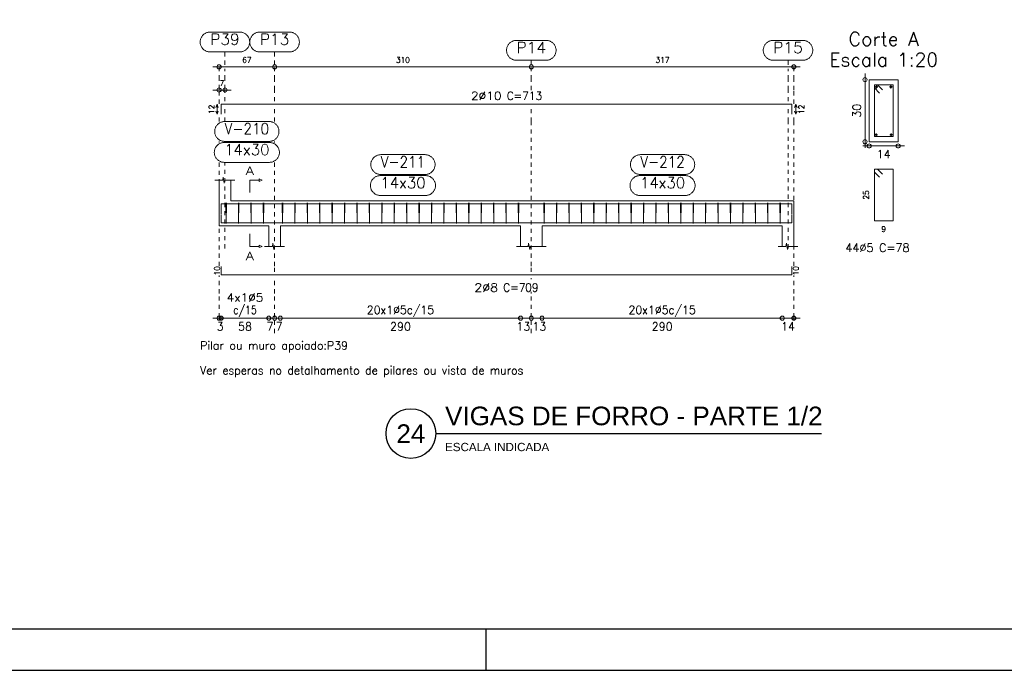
# Model space of a CAD drawing. Header units: millimetres. Extents: x -80 to 444, y 0 to 170.
# Tile 76 of 133: x 216 to 240, y 0 to 16. Entities that reach past the tile are written whole.
import ezdxf
from ezdxf.enums import TextEntityAlignment as Align

# ---------------------------------------------------------------- set-up
doc = ezdxf.new("R2010")
doc.units = ezdxf.units.MM
doc.linetypes.add('CYPE_PUNTO', pattern=[0.075, 0, -0.075])
for name, color, linetype, lineweight in [('ARM_COMPRIMENTOS', 3, 'Continuous', 0), ('ARM_DENTRO_VIGA', 4, 'Continuous', 15), ('ARM_ESTRIBOS', 3, 'Continuous', 0), ('ARM_TEXTOS', 3, 'Continuous', 0), ('COT_COTAS', 3, 'Continuous', 0), ('COT_EST', 3, 'Continuous', 0), ('COT_LIN_APOIOS', 2, 'CYPE_PUNTO', 0), ('COT_LIN_AUX_COTA', 2, 'CYPE_PUNTO', 0), ('MARCAS_PLANTA', 3, 'Continuous', 0), ('REF_ESCALA', 3, 'Continuous', 0), ('REF_NOME', 3, 'Continuous', 0), ('REF_REFERENCIA', 3, 'Continuous', 0), ('SEC_CONTORNOS', 2, 'Continuous', 9), ('SEC_DIM_VIGA', 3, 'Continuous', 0), ('TEXTO_REF_NOME', 3, 'Continuous', 0), ('TEXTO_REF_REFERENCIA', 3, 'Continuous', 0), ('TXT_COMP', 3, 'Continuous', 0), ('TXT_EST', 3, 'Continuous', 0)]:
    doc.layers.add(name, color=color, linetype=linetype, lineweight=lineweight)
doc.styles.add('CYPETXT', font='romans', dxfattribs={"height": 0.2})
doc.styles.get("Standard").update_dxf_attribs({"font": 'arial.ttf'})

msp = doc.modelspace()

# ---------------------------------------------------------------- linework, layer by layer
at = {"color": 2}
msp.add_line((225.882, 5.7212), (235.2032, 5.7212), dxfattribs=at)
at = {"color": 1}
msp.add_line((227.1, 0), (227.1, 1), dxfattribs=at)
at = {"color": 2}
msp.add_lwpolyline([(180, 59.4), (180, 0), (264.1, 0), (264.1, 59.4)], close=True, dxfattribs=at)
at = {"color": 6}
msp.add_lwpolyline([(182.5, 58.4), (182.5, 1), (263.1, 1), (263.1, 58.4)], close=True, dxfattribs=at)
at = {"color": 2}
msp.add_circle((225.282, 5.7212), 0.6, dxfattribs=at)
at = {"layer": 'ARM_COMPRIMENTOS'}
for p, q in [((220.6009, 13.6759), (220.5709, 13.6009)), ((220.6009, 13.6759), (220.6309, 13.6009)), ((220.6009, 13.4359), (220.6009, 13.6759)), ((234.5809, 13.6759), (234.5509, 13.6009)), ((234.5809, 13.6759), (234.6109, 13.6009)), ((234.5809, 13.6759), (234.5809, 13.4359)), ((220.6009, 13.4359), (220.5709, 13.5109)), ((220.6009, 13.4359), (220.6309, 13.5109)), ((234.5809, 13.4359), (234.5509, 13.5109)), ((234.5809, 13.4359), (234.6109, 13.5109))]:
    msp.add_line(p, q, dxfattribs=at)
at = {"layer": 'ARM_DENTRO_VIGA'}
for p, q in [((236.4889, 14.0959), (236.5639, 14.0959)), ((236.5264, 14.1334), (236.5264, 14.0584)), ((236.8389, 14.0959), (236.9139, 14.0959)), ((236.8764, 14.1334), (236.8764, 14.0584)), ((236.4914, 12.9409), (236.5514, 12.9409)), ((236.5214, 12.9709), (236.5214, 12.9109)), ((236.8514, 12.9409), (236.9114, 12.9409)), ((236.8814, 12.9709), (236.8814, 12.9109))]:
    msp.add_line(p, q, dxfattribs=at)
for points in [[(220.7009, 13.4359), (220.7009, 13.6759), (234.4809, 13.6759), (234.4809, 13.4359)], [(220.7009, 11.0336), (220.7009, 11.2736), (234.4809, 11.2736), (234.4809, 11.0336)], [(220.7009, 11.0116), (220.7009, 10.8116), (234.4809, 10.8116), (234.4809, 11.0116)], [(220.7009, 9.7536), (220.7009, 9.5536), (234.4809, 9.5536), (234.4809, 9.7536)]]:
    msp.add_lwpolyline(points, dxfattribs=at)
for centre, radius in [((236.5264, 14.0959), 0.025), ((236.8764, 14.0959), 0.025), ((236.5214, 12.9409), 0.02), ((236.8814, 12.9409), 0.02)]:
    msp.add_circle(centre, radius, dxfattribs=at)
at = {"layer": 'ARM_ESTRIBOS'}
for points in [[(236.6739, 14.0234), (236.5514, 14.1459), (236.4764, 14.1459), (236.4764, 12.8959), (236.9264, 12.8959), (236.9264, 14.1459), (236.4764, 14.1459), (236.4764, 14.0709), (236.5989, 13.9484)], [(236.6739, 11.9884), (236.5514, 12.1109), (236.4764, 12.1109), (236.4764, 10.8609), (236.9264, 10.8609), (236.9264, 12.1109), (236.4764, 12.1109), (236.4764, 12.0359), (236.5989, 11.9134)], [(220.8269, 11.2446), (220.8269, 11.2936), (220.8219, 10.7936), (220.8169, 11.2936), (220.8169, 11.2636), (220.8169, 11.2146)], [(221.1269, 11.2446), (221.1269, 11.2936), (221.1219, 10.7936), (221.1169, 11.2936), (221.1169, 11.2636), (221.1169, 11.2146)], [(221.4269, 11.2446), (221.4269, 11.2936), (221.4219, 10.7936), (221.4169, 11.2936), (221.4169, 11.2636), (221.4169, 11.2146)], [(221.7269, 11.2446), (221.7269, 11.2936), (221.7219, 10.7936), (221.7169, 11.2936), (221.7169, 11.2636), (221.7169, 11.2146)], [(222.1869, 11.2446), (222.1869, 11.2936), (222.1819, 10.7936), (222.1769, 11.2936), (222.1769, 11.2636), (222.1769, 11.2146)], [(222.4869, 11.2446), (222.4869, 11.2936), (222.4819, 10.7936), (222.4769, 11.2936), (222.4769, 11.2636), (222.4769, 11.2146)], [(222.7869, 11.2446), (222.7869, 11.2936), (222.7819, 10.7936), (222.7769, 11.2936), (222.7769, 11.2636), (222.7769, 11.2146)], [(223.0869, 11.2446), (223.0869, 11.2936), (223.0819, 10.7936), (223.0769, 11.2936), (223.0769, 11.2636), (223.0769, 11.2146)], [(223.3869, 11.2446), (223.3869, 11.2936), (223.3819, 10.7936), (223.3769, 11.2936), (223.3769, 11.2636), (223.3769, 11.2146)], [(223.6869, 11.2446), (223.6869, 11.2936), (223.6819, 10.7936), (223.6769, 11.2936), (223.6769, 11.2636), (223.6769, 11.2146)], [(223.9869, 11.2446), (223.9869, 11.2936), (223.9819, 10.7936), (223.9769, 11.2936), (223.9769, 11.2636), (223.9769, 11.2146)], [(224.2869, 11.2446), (224.2869, 11.2936), (224.2819, 10.7936), (224.2769, 11.2936), (224.2769, 11.2636), (224.2769, 11.2146)], [(224.5869, 11.2446), (224.5869, 11.2936), (224.5819, 10.7936), (224.5769, 11.2936), (224.5769, 11.2636), (224.5769, 11.2146)], [(224.8869, 11.2446), (224.8869, 11.2936), (224.8819, 10.7936), (224.8769, 11.2936), (224.8769, 11.2636), (224.8769, 11.2146)], [(225.1869, 11.2446), (225.1869, 11.2936), (225.1819, 10.7936), (225.1769, 11.2936), (225.1769, 11.2636), (225.1769, 11.2146)], [(225.4869, 11.2446), (225.4869, 11.2936), (225.4819, 10.7936), (225.4769, 11.2936), (225.4769, 11.2636), (225.4769, 11.2146)], [(225.7869, 11.2446), (225.7869, 11.2936), (225.7819, 10.7936), (225.7769, 11.2936), (225.7769, 11.2636), (225.7769, 11.2146)], [(226.0869, 11.2446), (226.0869, 11.2936), (226.0819, 10.7936), (226.0769, 11.2936), (226.0769, 11.2636), (226.0769, 11.2146)], [(226.3869, 11.2446), (226.3869, 11.2936), (226.3819, 10.7936), (226.3769, 11.2936), (226.3769, 11.2636), (226.3769, 11.2146)], [(226.6869, 11.2446), (226.6869, 11.2936), (226.6819, 10.7936), (226.6769, 11.2936), (226.6769, 11.2636), (226.6769, 11.2146)], [(226.9869, 11.2446), (226.9869, 11.2936), (226.9819, 10.7936), (226.9769, 11.2936), (226.9769, 11.2636), (226.9769, 11.2146)], [(227.2869, 11.2446), (227.2869, 11.2936), (227.2819, 10.7936), (227.2769, 11.2936), (227.2769, 11.2636), (227.2769, 11.2146)], [(227.5869, 11.2446), (227.5869, 11.2936), (227.5819, 10.7936), (227.5769, 11.2936), (227.5769, 11.2636), (227.5769, 11.2146)], [(227.8869, 11.2446), (227.8869, 11.2936), (227.8819, 10.7936), (227.8769, 11.2936), (227.8769, 11.2636), (227.8769, 11.2146)], [(228.5069, 11.2446), (228.5069, 11.2936), (228.5019, 10.7936), (228.4969, 11.2936), (228.4969, 11.2636), (228.4969, 11.2146)], [(228.8069, 11.2446), (228.8069, 11.2936), (228.8019, 10.7936), (228.7969, 11.2936), (228.7969, 11.2636), (228.7969, 11.2146)], [(229.1069, 11.2446), (229.1069, 11.2936), (229.1019, 10.7936), (229.0969, 11.2936), (229.0969, 11.2636), (229.0969, 11.2146)], [(229.4069, 11.2446), (229.4069, 11.2936), (229.4019, 10.7936), (229.3969, 11.2936), (229.3969, 11.2636), (229.3969, 11.2146)], [(229.7069, 11.2446), (229.7069, 11.2936), (229.7019, 10.7936), (229.6969, 11.2936), (229.6969, 11.2636), (229.6969, 11.2146)], [(230.0069, 11.2446), (230.0069, 11.2936), (230.0019, 10.7936), (229.9969, 11.2936), (229.9969, 11.2636), (229.9969, 11.2146)], [(230.3069, 11.2446), (230.3069, 11.2936), (230.3019, 10.7936), (230.2969, 11.2936), (230.2969, 11.2636), (230.2969, 11.2146)], [(230.6069, 11.2446), (230.6069, 11.2936), (230.6019, 10.7936), (230.5969, 11.2936), (230.5969, 11.2636), (230.5969, 11.2146)], [(230.9069, 11.2446), (230.9069, 11.2936), (230.9019, 10.7936), (230.8969, 11.2936), (230.8969, 11.2636), (230.8969, 11.2146)], [(231.2069, 11.2446), (231.2069, 11.2936), (231.2019, 10.7936), (231.1969, 11.2936), (231.1969, 11.2636), (231.1969, 11.2146)], [(231.5069, 11.2446), (231.5069, 11.2936), (231.5019, 10.7936), (231.4969, 11.2936), (231.4969, 11.2636), (231.4969, 11.2146)], [(231.8069, 11.2446), (231.8069, 11.2936), (231.8019, 10.7936), (231.7969, 11.2936), (231.7969, 11.2636), (231.7969, 11.2146)], [(232.1069, 11.2446), (232.1069, 11.2936), (232.1019, 10.7936), (232.0969, 11.2936), (232.0969, 11.2636), (232.0969, 11.2146)], [(232.4069, 11.2446), (232.4069, 11.2936), (232.4019, 10.7936), (232.3969, 11.2936), (232.3969, 11.2636), (232.3969, 11.2146)], [(232.7069, 11.2446), (232.7069, 11.2936), (232.7019, 10.7936), (232.6969, 11.2936), (232.6969, 11.2636), (232.6969, 11.2146)], [(233.0069, 11.2446), (233.0069, 11.2936), (233.0019, 10.7936), (232.9969, 11.2936), (232.9969, 11.2636), (232.9969, 11.2146)], [(233.3069, 11.2446), (233.3069, 11.2936), (233.3019, 10.7936), (233.2969, 11.2936), (233.2969, 11.2636), (233.2969, 11.2146)], [(233.6069, 11.2446), (233.6069, 11.2936), (233.6019, 10.7936), (233.5969, 11.2936), (233.5969, 11.2636), (233.5969, 11.2146)], [(233.9069, 11.2446), (233.9069, 11.2936), (233.9019, 10.7936), (233.8969, 11.2936), (233.8969, 11.2636), (233.8969, 11.2146)], [(234.2069, 11.2446), (234.2069, 11.2936), (234.2019, 10.7936), (234.1969, 11.2936), (234.1969, 11.2636), (234.1969, 11.2146)]]:
    msp.add_lwpolyline(points, dxfattribs=at)
at = {"layer": 'COT_COTAS'}
msp.add_line((220.5009, 14.0209), (220.9409, 14.0209), dxfattribs=at)
msp.add_lwpolyline([(220.5009, 14.5809), (221.9909, 14.5809), (228.1909, 14.5809), (234.6809, 14.5809)], dxfattribs=at)
for centre in [(220.6509, 14.5809), (221.9909, 14.5809), (228.1909, 14.5809), (234.5309, 14.5809), (220.6509, 14.0209), (220.7909, 14.0209)]:
    msp.add_circle(centre, 0.05, dxfattribs=at)
at = {"layer": 'COT_EST'}
msp.add_lwpolyline([(220.5009, 8.5086), (220.7009, 8.5086), (221.8509, 8.5086), (221.9909, 8.5086), (222.1309, 8.5086), (227.9309, 8.5086), (228.1909, 8.5086), (228.4509, 8.5086), (234.2509, 8.5086), (234.6809, 8.5086)], dxfattribs=at)
for centre in [(220.6509, 8.5086), (220.7009, 8.5086), (221.8509, 8.5086), (221.9909, 8.5086), (222.1309, 8.5086), (227.9309, 8.5086), (228.1909, 8.5086), (228.4509, 8.5086), (234.2509, 8.5086), (234.5309, 8.5086)]:
    msp.add_circle(centre, 0.05, dxfattribs=at)
at = {"layer": 'COT_LIN_APOIOS'}
for p, q in [((221.9909, 13.2596), (221.9909, 13.6009)), ((220.6509, 13.2596), (220.6509, 13.4209)), ((220.6509, 12.7536), (220.6509, 12.7796)), ((221.9909, 12.7536), (221.9909, 12.7796)), ((220.6509, 9.7686), (220.6509, 12.2736)), ((228.1909, 9.4486), (228.1909, 9.4786)), ((221.9909, 8.1486), (221.9909, 8.4836)), ((228.1909, 8.1486), (228.1909, 8.4836))]:
    msp.add_line(p, q, dxfattribs=at)
for points in [[(220.6509, 13.6909), (220.6509, 14.0209), (220.6509, 14.0459), (220.6509, 14.2809), (220.6509, 14.5559), (220.6509, 14.5809)], [(221.9909, 13.7509), (221.9909, 14.0209), (221.9909, 14.2809), (221.9909, 14.5559)], [(228.1909, 14.0209), (228.1909, 14.2809), (228.1909, 14.5559)], [(234.5309, 13.6909), (234.5309, 14.0209), (234.5309, 14.2809), (234.5309, 14.5559), (234.5309, 14.5809)], [(228.1909, 9.6286), (228.1909, 9.7686), (228.1909, 13.2596), (228.1909, 13.6009)], [(234.5309, 9.7686), (234.5309, 13.2596), (234.5309, 13.4209)], [(221.9909, 9.6286), (221.9909, 9.7686), (221.9909, 12.2736)], [(220.6509, 8.4486), (220.6509, 8.4836), (220.6509, 8.5336), (220.6509, 9.1086), (220.6509, 9.5386)], [(234.5309, 8.4486), (234.5309, 8.4836), (234.5309, 8.5336), (234.5309, 9.1086), (234.5309, 9.5386)], [(221.9909, 8.5336), (221.9909, 9.1086), (221.9909, 9.4786)], [(228.1909, 8.5336), (228.1909, 9.1086), (228.1909, 9.1486)]]:
    msp.add_lwpolyline(points, dxfattribs=at)
at = {"layer": 'COT_LIN_AUX_COTA'}
for p, q in [((228.1909, 14.6309), (228.1909, 14.7409)), ((234.3909, 14.6309), (234.3909, 14.7409)), ((220.7909, 13.2596), (220.7909, 13.6009)), ((220.7909, 12.7536), (220.7909, 12.7796)), ((220.7909, 10.1936), (220.7909, 12.2736))]:
    msp.add_line(p, q, dxfattribs=at)
for points in [[(220.7909, 14.6309), (220.7909, 14.8409), (220.7909, 14.9409)], [(221.9909, 14.6309), (221.9909, 14.8409), (221.9909, 14.9409)], [(220.7909, 13.7509), (220.7909, 14.0209), (220.7909, 14.0459), (220.7909, 14.2809), (220.7909, 14.5309)], [(234.3909, 13.7509), (234.3909, 14.0209), (234.3909, 14.2809), (234.3909, 14.5309)], [(234.3909, 10.1936), (234.3909, 13.2596), (234.3909, 13.6009)]]:
    msp.add_lwpolyline(points, dxfattribs=at)
at = {"layer": 'MARCAS_PLANTA'}
for points in [[(221.3909, 11.5436), (221.3909, 11.8436), (221.6159, 11.8436), (221.6159, 11.8736), (221.6909, 11.8436), (221.6159, 11.8136), (221.6159, 11.8436)], [(221.3909, 10.5436), (221.3909, 10.2436), (221.6159, 10.2436), (221.6159, 10.2736), (221.6909, 10.2436), (221.6159, 10.2136), (221.6159, 10.2436)]]:
    msp.add_lwpolyline(points, dxfattribs=at)
at = {"layer": 'REF_NOME'}
for points in [[(221.8569, 13.2596), (221.873, 13.2591), (221.8889, 13.2575), (221.9047, 13.2548), (221.9203, 13.2511), (221.9356, 13.2463), (221.9506, 13.2406), (221.9652, 13.2338), (221.9792, 13.2261), (221.9927, 13.2175), (222.0057, 13.208), (222.0179, 13.1976), (222.0294, 13.1865), (222.0402, 13.1746), (222.0501, 13.162), (222.0592, 13.1487), (222.0674, 13.1349), (222.0746, 13.1206), (222.0809, 13.1059), (222.0861, 13.0907), (222.0904, 13.0752), (222.0936, 13.0595), (222.0957, 13.0436), (222.0968, 13.0276), (222.0968, 13.0116), (222.0957, 12.9956), (222.0936, 12.9797), (222.0904, 12.964), (222.0861, 12.9485), (222.0809, 12.9333), (222.0746, 12.9186), (222.0674, 12.9043), (222.0592, 12.8905), (222.0501, 12.8772), (222.0402, 12.8647), (222.0294, 12.8528), (222.0179, 12.8416), (222.0057, 12.8313), (221.9927, 12.8217), (221.9792, 12.8131), (221.9652, 12.8054), (221.9506, 12.7987), (221.9356, 12.7929), (221.9203, 12.7881), (221.9047, 12.7844), (221.8889, 12.7817), (221.873, 12.7801), (221.8569, 12.7796), (220.7849, 12.7796), (220.7689, 12.7801), (220.7529, 12.7817), (220.7371, 12.7844), (220.7215, 12.7881), (220.7062, 12.7929), (220.6912, 12.7987), (220.6767, 12.8054), (220.6626, 12.8131), (220.6491, 12.8217), (220.6362, 12.8313), (220.6239, 12.8416), (220.6124, 12.8528), (220.6016, 12.8647), (220.5917, 12.8772), (220.5826, 12.8905), (220.5745, 12.9043), (220.5672, 12.9186), (220.561, 12.9333), (220.5557, 12.9485), (220.5515, 12.964), (220.5483, 12.9797), (220.5461, 12.9956), (220.5451, 13.0116), (220.5451, 13.0276), (220.5461, 13.0436), (220.5483, 13.0595), (220.5515, 13.0752), (220.5557, 13.0907), (220.561, 13.1059), (220.5672, 13.1206), (220.5745, 13.1349), (220.5826, 13.1487), (220.5917, 13.162), (220.6016, 13.1746), (220.6124, 13.1865), (220.6239, 13.1976), (220.6362, 13.208), (220.6491, 13.2175), (220.6626, 13.2261), (220.6767, 13.2338), (220.6912, 13.2406), (220.7062, 13.2463), (220.7215, 13.2511), (220.7371, 13.2548), (220.7529, 13.2575), (220.7689, 13.2591), (220.7849, 13.2596), (221.8569, 13.2596)], [(221.8669, 12.7536), (221.883, 12.7531), (221.8989, 12.7515), (221.9147, 12.7488), (221.9303, 12.7451), (221.9456, 12.7403), (221.9606, 12.7346), (221.9752, 12.7278), (221.9892, 12.7201), (222.0027, 12.7115), (222.0157, 12.702), (222.0279, 12.6916), (222.0394, 12.6805), (222.0502, 12.6686), (222.0601, 12.656), (222.0692, 12.6427), (222.0774, 12.6289), (222.0846, 12.6146), (222.0909, 12.5999), (222.0961, 12.5847), (222.1004, 12.5692), (222.1036, 12.5535), (222.1057, 12.5376), (222.1068, 12.5216), (222.1068, 12.5056), (222.1057, 12.4896), (222.1036, 12.4737), (222.1004, 12.458), (222.0961, 12.4425), (222.0909, 12.4273), (222.0846, 12.4126), (222.0774, 12.3983), (222.0692, 12.3845), (222.0601, 12.3712), (222.0502, 12.3587), (222.0394, 12.3468), (222.0279, 12.3356), (222.0157, 12.3253), (222.0027, 12.3157), (221.9892, 12.3071), (221.9752, 12.2994), (221.9606, 12.2927), (221.9456, 12.2869), (221.9303, 12.2821), (221.9147, 12.2784), (221.8989, 12.2757), (221.883, 12.2741), (221.8669, 12.2736), (220.7749, 12.2736), (220.7589, 12.2741), (220.7429, 12.2757), (220.7271, 12.2784), (220.7115, 12.2821), (220.6962, 12.2869), (220.6812, 12.2927), (220.6667, 12.2994), (220.6526, 12.3071), (220.6391, 12.3157), (220.6262, 12.3253), (220.6139, 12.3356), (220.6024, 12.3468), (220.5916, 12.3587), (220.5817, 12.3712), (220.5726, 12.3845), (220.5645, 12.3983), (220.5572, 12.4126), (220.551, 12.4273), (220.5457, 12.4425), (220.5415, 12.458), (220.5383, 12.4737), (220.5361, 12.4896), (220.5351, 12.5056), (220.5351, 12.5216), (220.5361, 12.5376), (220.5383, 12.5535), (220.5415, 12.5692), (220.5457, 12.5847), (220.551, 12.5999), (220.5572, 12.6146), (220.5645, 12.6289), (220.5726, 12.6427), (220.5817, 12.656), (220.5916, 12.6686), (220.6024, 12.6805), (220.6139, 12.6916), (220.6262, 12.702), (220.6391, 12.7115), (220.6526, 12.7201), (220.6667, 12.7278), (220.6812, 12.7346), (220.6962, 12.7403), (220.7115, 12.7451), (220.7271, 12.7488), (220.7429, 12.7515), (220.7589, 12.7531), (220.7749, 12.7536), (221.8669, 12.7536)], [(225.6269, 12.4596), (225.643, 12.4591), (225.6589, 12.4575), (225.6747, 12.4548), (225.6903, 12.4511), (225.7056, 12.4463), (225.7206, 12.4406), (225.7352, 12.4338), (225.7492, 12.4261), (225.7627, 12.4175), (225.7757, 12.408), (225.7879, 12.3976), (225.7994, 12.3865), (225.8102, 12.3746), (225.8201, 12.362), (225.8292, 12.3487), (225.8374, 12.3349), (225.8446, 12.3206), (225.8509, 12.3059), (225.8561, 12.2907), (225.8604, 12.2752), (225.8636, 12.2595), (225.8657, 12.2436), (225.8668, 12.2276), (225.8668, 12.2116), (225.8657, 12.1956), (225.8636, 12.1797), (225.8604, 12.164), (225.8561, 12.1485), (225.8509, 12.1333), (225.8446, 12.1186), (225.8374, 12.1043), (225.8292, 12.0905), (225.8201, 12.0772), (225.8102, 12.0647), (225.7994, 12.0528), (225.7879, 12.0416), (225.7757, 12.0313), (225.7627, 12.0217), (225.7492, 12.0131), (225.7352, 12.0054), (225.7206, 11.9987), (225.7056, 11.9929), (225.6903, 11.9881), (225.6747, 11.9844), (225.6589, 11.9817), (225.643, 11.9801), (225.6269, 11.9796), (224.5549, 11.9796), (224.5389, 11.9801), (224.5229, 11.9817), (224.5071, 11.9844), (224.4915, 11.9881), (224.4762, 11.9929), (224.4612, 11.9987), (224.4467, 12.0054), (224.4326, 12.0131), (224.4191, 12.0217), (224.4062, 12.0313), (224.3939, 12.0416), (224.3824, 12.0528), (224.3716, 12.0647), (224.3617, 12.0772), (224.3526, 12.0905), (224.3445, 12.1043), (224.3372, 12.1186), (224.331, 12.1333), (224.3257, 12.1485), (224.3215, 12.164), (224.3183, 12.1797), (224.3161, 12.1956), (224.3151, 12.2116), (224.3151, 12.2276), (224.3161, 12.2436), (224.3183, 12.2595), (224.3215, 12.2752), (224.3257, 12.2907), (224.331, 12.3059), (224.3372, 12.3206), (224.3445, 12.3349), (224.3526, 12.3487), (224.3617, 12.362), (224.3716, 12.3746), (224.3824, 12.3865), (224.3939, 12.3976), (224.4062, 12.408), (224.4191, 12.4175), (224.4326, 12.4261), (224.4467, 12.4338), (224.4612, 12.4406), (224.4762, 12.4463), (224.4915, 12.4511), (224.5071, 12.4548), (224.5229, 12.4575), (224.5389, 12.4591), (224.5549, 12.4596), (225.6269, 12.4596)], [(231.8969, 12.4596), (231.913, 12.4591), (231.9289, 12.4575), (231.9447, 12.4548), (231.9603, 12.4511), (231.9756, 12.4463), (231.9906, 12.4406), (232.0052, 12.4338), (232.0192, 12.4261), (232.0327, 12.4175), (232.0457, 12.408), (232.0579, 12.3976), (232.0694, 12.3865), (232.0802, 12.3746), (232.0901, 12.362), (232.0992, 12.3487), (232.1074, 12.3349), (232.1146, 12.3206), (232.1209, 12.3059), (232.1261, 12.2907), (232.1304, 12.2752), (232.1336, 12.2595), (232.1357, 12.2436), (232.1368, 12.2276), (232.1368, 12.2116), (232.1357, 12.1956), (232.1336, 12.1797), (232.1304, 12.164), (232.1261, 12.1485), (232.1209, 12.1333), (232.1146, 12.1186), (232.1074, 12.1043), (232.0992, 12.0905), (232.0901, 12.0772), (232.0802, 12.0647), (232.0694, 12.0528), (232.0579, 12.0416), (232.0457, 12.0313), (232.0327, 12.0217), (232.0192, 12.0131), (232.0052, 12.0054), (231.9906, 11.9987), (231.9756, 11.9929), (231.9603, 11.9881), (231.9447, 11.9844), (231.9289, 11.9817), (231.913, 11.9801), (231.8969, 11.9796), (230.8249, 11.9796), (230.8089, 11.9801), (230.7929, 11.9817), (230.7771, 11.9844), (230.7615, 11.9881), (230.7462, 11.9929), (230.7312, 11.9987), (230.7167, 12.0054), (230.7026, 12.0131), (230.6891, 12.0217), (230.6762, 12.0313), (230.6639, 12.0416), (230.6524, 12.0528), (230.6416, 12.0647), (230.6317, 12.0772), (230.6226, 12.0905), (230.6145, 12.1043), (230.6072, 12.1186), (230.601, 12.1333), (230.5957, 12.1485), (230.5915, 12.164), (230.5883, 12.1797), (230.5861, 12.1956), (230.5851, 12.2116), (230.5851, 12.2276), (230.5861, 12.2436), (230.5883, 12.2595), (230.5915, 12.2752), (230.5957, 12.2907), (230.601, 12.3059), (230.6072, 12.3206), (230.6145, 12.3349), (230.6226, 12.3487), (230.6317, 12.362), (230.6416, 12.3746), (230.6524, 12.3865), (230.6639, 12.3976), (230.6762, 12.408), (230.6891, 12.4175), (230.7026, 12.4261), (230.7167, 12.4338), (230.7312, 12.4406), (230.7462, 12.4463), (230.7615, 12.4511), (230.7771, 12.4548), (230.7929, 12.4575), (230.8089, 12.4591), (230.8249, 12.4596), (231.8969, 12.4596)], [(225.6369, 11.9536), (225.653, 11.9531), (225.6689, 11.9515), (225.6847, 11.9488), (225.7003, 11.9451), (225.7156, 11.9403), (225.7306, 11.9346), (225.7452, 11.9278), (225.7592, 11.9201), (225.7727, 11.9115), (225.7857, 11.902), (225.7979, 11.8916), (225.8094, 11.8805), (225.8202, 11.8686), (225.8301, 11.856), (225.8392, 11.8427), (225.8474, 11.8289), (225.8546, 11.8146), (225.8609, 11.7999), (225.8661, 11.7847), (225.8704, 11.7692), (225.8736, 11.7535), (225.8757, 11.7376), (225.8768, 11.7216), (225.8768, 11.7056), (225.8757, 11.6896), (225.8736, 11.6737), (225.8704, 11.658), (225.8661, 11.6425), (225.8609, 11.6273), (225.8546, 11.6126), (225.8474, 11.5983), (225.8392, 11.5845), (225.8301, 11.5712), (225.8202, 11.5587), (225.8094, 11.5468), (225.7979, 11.5356), (225.7857, 11.5253), (225.7727, 11.5157), (225.7592, 11.5071), (225.7452, 11.4994), (225.7306, 11.4927), (225.7156, 11.4869), (225.7003, 11.4821), (225.6847, 11.4784), (225.6689, 11.4757), (225.653, 11.4741), (225.6369, 11.4736), (224.5449, 11.4736), (224.5289, 11.4741), (224.5129, 11.4757), (224.4971, 11.4784), (224.4815, 11.4821), (224.4662, 11.4869), (224.4512, 11.4927), (224.4367, 11.4994), (224.4226, 11.5071), (224.4091, 11.5157), (224.3962, 11.5253), (224.3839, 11.5356), (224.3724, 11.5468), (224.3616, 11.5587), (224.3517, 11.5712), (224.3426, 11.5845), (224.3345, 11.5983), (224.3272, 11.6126), (224.321, 11.6273), (224.3157, 11.6425), (224.3115, 11.658), (224.3083, 11.6737), (224.3061, 11.6896), (224.3051, 11.7056), (224.3051, 11.7216), (224.3061, 11.7376), (224.3083, 11.7535), (224.3115, 11.7692), (224.3157, 11.7847), (224.321, 11.7999), (224.3272, 11.8146), (224.3345, 11.8289), (224.3426, 11.8427), (224.3517, 11.856), (224.3616, 11.8686), (224.3724, 11.8805), (224.3839, 11.8916), (224.3962, 11.902), (224.4091, 11.9115), (224.4226, 11.9201), (224.4367, 11.9278), (224.4512, 11.9346), (224.4662, 11.9403), (224.4815, 11.9451), (224.4971, 11.9488), (224.5129, 11.9515), (224.5289, 11.9531), (224.5449, 11.9536), (225.6369, 11.9536)], [(231.9069, 11.9536), (231.923, 11.9531), (231.9389, 11.9515), (231.9547, 11.9488), (231.9703, 11.9451), (231.9856, 11.9403), (232.0006, 11.9346), (232.0152, 11.9278), (232.0292, 11.9201), (232.0427, 11.9115), (232.0557, 11.902), (232.0679, 11.8916), (232.0794, 11.8805), (232.0902, 11.8686), (232.1001, 11.856), (232.1092, 11.8427), (232.1174, 11.8289), (232.1246, 11.8146), (232.1309, 11.7999), (232.1361, 11.7847), (232.1404, 11.7692), (232.1436, 11.7535), (232.1457, 11.7376), (232.1468, 11.7216), (232.1468, 11.7056), (232.1457, 11.6896), (232.1436, 11.6737), (232.1404, 11.658), (232.1361, 11.6425), (232.1309, 11.6273), (232.1246, 11.6126), (232.1174, 11.5983), (232.1092, 11.5845), (232.1001, 11.5712), (232.0902, 11.5587), (232.0794, 11.5468), (232.0679, 11.5356), (232.0557, 11.5253), (232.0427, 11.5157), (232.0292, 11.5071), (232.0152, 11.4994), (232.0006, 11.4927), (231.9856, 11.4869), (231.9703, 11.4821), (231.9547, 11.4784), (231.9389, 11.4757), (231.923, 11.4741), (231.9069, 11.4736), (230.8149, 11.4736), (230.7989, 11.4741), (230.7829, 11.4757), (230.7671, 11.4784), (230.7515, 11.4821), (230.7362, 11.4869), (230.7212, 11.4927), (230.7067, 11.4994), (230.6926, 11.5071), (230.6791, 11.5157), (230.6662, 11.5253), (230.6539, 11.5356), (230.6424, 11.5468), (230.6316, 11.5587), (230.6217, 11.5712), (230.6126, 11.5845), (230.6045, 11.5983), (230.5972, 11.6126), (230.591, 11.6273), (230.5857, 11.6425), (230.5815, 11.658), (230.5783, 11.6737), (230.5761, 11.6896), (230.5751, 11.7056), (230.5751, 11.7216), (230.5761, 11.7376), (230.5783, 11.7535), (230.5815, 11.7692), (230.5857, 11.7847), (230.591, 11.7999), (230.5972, 11.8146), (230.6045, 11.8289), (230.6126, 11.8427), (230.6217, 11.856), (230.6316, 11.8686), (230.6424, 11.8805), (230.6539, 11.8916), (230.6662, 11.902), (230.6791, 11.9115), (230.6926, 11.9201), (230.7067, 11.9278), (230.7212, 11.9346), (230.7362, 11.9403), (230.7515, 11.9451), (230.7671, 11.9488), (230.7829, 11.9515), (230.7989, 11.9531), (230.8149, 11.9536), (231.9069, 11.9536)]]:
    msp.add_lwpolyline(points, close=True, dxfattribs=at)
at = {"layer": 'REF_REFERENCIA'}
for points in [[(221.1489, 15.4209), (221.165, 15.4203), (221.1809, 15.4187), (221.1967, 15.416), (221.2123, 15.4123), (221.2276, 15.4076), (221.2426, 15.4018), (221.2572, 15.3951), (221.2712, 15.3874), (221.2847, 15.3787), (221.2977, 15.3692), (221.3099, 15.3589), (221.3214, 15.3477), (221.3322, 15.3358), (221.3421, 15.3232), (221.3512, 15.31), (221.3594, 15.2962), (221.3666, 15.2819), (221.3729, 15.2671), (221.3781, 15.252), (221.3824, 15.2365), (221.3856, 15.2208), (221.3877, 15.2049), (221.3888, 15.1889), (221.3888, 15.1728), (221.3877, 15.1568), (221.3856, 15.1409), (221.3824, 15.1252), (221.3781, 15.1098), (221.3729, 15.0946), (221.3666, 15.0798), (221.3594, 15.0655), (221.3512, 15.0517), (221.3421, 15.0385), (221.3322, 15.0259), (221.3214, 15.014), (221.3099, 15.0029), (221.2977, 14.9925), (221.2847, 14.983), (221.2712, 14.9744), (221.2572, 14.9667), (221.2426, 14.9599), (221.2276, 14.9541), (221.2123, 14.9494), (221.1967, 14.9457), (221.1809, 14.943), (221.165, 14.9414), (221.1489, 14.9409), (220.4329, 14.9409), (220.4169, 14.9414), (220.4009, 14.943), (220.3851, 14.9457), (220.3695, 14.9494), (220.3542, 14.9541), (220.3392, 14.9599), (220.3247, 14.9667), (220.3106, 14.9744), (220.2971, 14.983), (220.2842, 14.9925), (220.2719, 15.0029), (220.2604, 15.014), (220.2496, 15.0259), (220.2397, 15.0385), (220.2306, 15.0517), (220.2225, 15.0655), (220.2152, 15.0798), (220.209, 15.0946), (220.2037, 15.1098), (220.1995, 15.1252), (220.1963, 15.1409), (220.1941, 15.1568), (220.1931, 15.1728), (220.1931, 15.1889), (220.1941, 15.2049), (220.1963, 15.2208), (220.1995, 15.2365), (220.2037, 15.252), (220.209, 15.2671), (220.2152, 15.2819), (220.2225, 15.2962), (220.2306, 15.31), (220.2397, 15.3232), (220.2496, 15.3358), (220.2604, 15.3477), (220.2719, 15.3589), (220.2842, 15.3692), (220.2971, 15.3787), (220.3106, 15.3874), (220.3247, 15.3951), (220.3392, 15.4018), (220.3542, 15.4076), (220.3695, 15.4123), (220.3851, 15.416), (220.4009, 15.4187), (220.4169, 15.4203), (220.4329, 15.4209), (221.1489, 15.4209)], [(222.3489, 15.4209), (222.365, 15.4203), (222.3809, 15.4187), (222.3967, 15.416), (222.4123, 15.4123), (222.4276, 15.4076), (222.4426, 15.4018), (222.4572, 15.3951), (222.4712, 15.3874), (222.4847, 15.3787), (222.4977, 15.3692), (222.5099, 15.3589), (222.5214, 15.3477), (222.5322, 15.3358), (222.5421, 15.3232), (222.5512, 15.31), (222.5594, 15.2962), (222.5666, 15.2819), (222.5729, 15.2671), (222.5781, 15.252), (222.5824, 15.2365), (222.5856, 15.2208), (222.5877, 15.2049), (222.5888, 15.1889), (222.5888, 15.1728), (222.5877, 15.1568), (222.5856, 15.1409), (222.5824, 15.1252), (222.5781, 15.1098), (222.5729, 15.0946), (222.5666, 15.0798), (222.5594, 15.0655), (222.5512, 15.0517), (222.5421, 15.0385), (222.5322, 15.0259), (222.5214, 15.014), (222.5099, 15.0029), (222.4977, 14.9925), (222.4847, 14.983), (222.4712, 14.9744), (222.4572, 14.9667), (222.4426, 14.9599), (222.4276, 14.9541), (222.4123, 14.9494), (222.3967, 14.9457), (222.3809, 14.943), (222.365, 14.9414), (222.3489, 14.9409), (221.6329, 14.9409), (221.6169, 14.9414), (221.6009, 14.943), (221.5851, 14.9457), (221.5695, 14.9494), (221.5542, 14.9541), (221.5392, 14.9599), (221.5247, 14.9667), (221.5106, 14.9744), (221.4971, 14.983), (221.4842, 14.9925), (221.4719, 15.0029), (221.4604, 15.014), (221.4496, 15.0259), (221.4397, 15.0385), (221.4306, 15.0517), (221.4225, 15.0655), (221.4152, 15.0798), (221.409, 15.0946), (221.4037, 15.1098), (221.3995, 15.1252), (221.3963, 15.1409), (221.3941, 15.1568), (221.3931, 15.1728), (221.3931, 15.1889), (221.3941, 15.2049), (221.3963, 15.2208), (221.3995, 15.2365), (221.4037, 15.252), (221.409, 15.2671), (221.4152, 15.2819), (221.4225, 15.2962), (221.4306, 15.31), (221.4397, 15.3232), (221.4496, 15.3358), (221.4604, 15.3477), (221.4719, 15.3589), (221.4842, 15.3692), (221.4971, 15.3787), (221.5106, 15.3874), (221.5247, 15.3951), (221.5392, 15.4018), (221.5542, 15.4076), (221.5695, 15.4123), (221.5851, 15.416), (221.6009, 15.4187), (221.6169, 15.4203), (221.6329, 15.4209), (222.3489, 15.4209)], [(228.5489, 15.2209), (228.565, 15.2203), (228.5809, 15.2187), (228.5967, 15.216), (228.6123, 15.2123), (228.6276, 15.2076), (228.6426, 15.2018), (228.6572, 15.1951), (228.6712, 15.1874), (228.6847, 15.1787), (228.6977, 15.1692), (228.7099, 15.1589), (228.7214, 15.1477), (228.7322, 15.1358), (228.7421, 15.1232), (228.7512, 15.11), (228.7594, 15.0962), (228.7666, 15.0819), (228.7729, 15.0671), (228.7781, 15.052), (228.7824, 15.0365), (228.7856, 15.0208), (228.7877, 15.0049), (228.7888, 14.9889), (228.7888, 14.9728), (228.7877, 14.9568), (228.7856, 14.9409), (228.7824, 14.9252), (228.7781, 14.9098), (228.7729, 14.8946), (228.7666, 14.8798), (228.7594, 14.8655), (228.7512, 14.8517), (228.7421, 14.8385), (228.7322, 14.8259), (228.7214, 14.814), (228.7099, 14.8029), (228.6977, 14.7925), (228.6847, 14.783), (228.6712, 14.7744), (228.6572, 14.7667), (228.6426, 14.7599), (228.6276, 14.7541), (228.6123, 14.7494), (228.5967, 14.7457), (228.5809, 14.743), (228.565, 14.7414), (228.5489, 14.7409), (227.8329, 14.7409), (227.8169, 14.7414), (227.8009, 14.743), (227.7851, 14.7457), (227.7695, 14.7494), (227.7542, 14.7541), (227.7392, 14.7599), (227.7247, 14.7667), (227.7106, 14.7744), (227.6971, 14.783), (227.6842, 14.7925), (227.6719, 14.8029), (227.6604, 14.814), (227.6496, 14.8259), (227.6397, 14.8385), (227.6306, 14.8517), (227.6225, 14.8655), (227.6152, 14.8798), (227.609, 14.8946), (227.6037, 14.9098), (227.5995, 14.9252), (227.5963, 14.9409), (227.5941, 14.9568), (227.5931, 14.9728), (227.5931, 14.9889), (227.5941, 15.0049), (227.5963, 15.0208), (227.5995, 15.0365), (227.6037, 15.052), (227.609, 15.0671), (227.6152, 15.0819), (227.6225, 15.0962), (227.6306, 15.11), (227.6397, 15.1232), (227.6496, 15.1358), (227.6604, 15.1477), (227.6719, 15.1589), (227.6842, 15.1692), (227.6971, 15.1787), (227.7106, 15.1874), (227.7247, 15.1951), (227.7392, 15.2018), (227.7542, 15.2076), (227.7695, 15.2123), (227.7851, 15.216), (227.8009, 15.2187), (227.8169, 15.2203), (227.8329, 15.2209), (228.5489, 15.2209)], [(234.7489, 15.2209), (234.765, 15.2203), (234.7809, 15.2187), (234.7967, 15.216), (234.8123, 15.2123), (234.8276, 15.2076), (234.8426, 15.2018), (234.8572, 15.1951), (234.8712, 15.1874), (234.8847, 15.1787), (234.8977, 15.1692), (234.9099, 15.1589), (234.9214, 15.1477), (234.9322, 15.1358), (234.9421, 15.1232), (234.9512, 15.11), (234.9594, 15.0962), (234.9666, 15.0819), (234.9729, 15.0671), (234.9781, 15.052), (234.9824, 15.0365), (234.9856, 15.0208), (234.9877, 15.0049), (234.9888, 14.9889), (234.9888, 14.9728), (234.9877, 14.9568), (234.9856, 14.9409), (234.9824, 14.9252), (234.9781, 14.9098), (234.9729, 14.8946), (234.9666, 14.8798), (234.9594, 14.8655), (234.9512, 14.8517), (234.9421, 14.8385), (234.9322, 14.8259), (234.9214, 14.814), (234.9099, 14.8029), (234.8977, 14.7925), (234.8847, 14.783), (234.8712, 14.7744), (234.8572, 14.7667), (234.8426, 14.7599), (234.8276, 14.7541), (234.8123, 14.7494), (234.7967, 14.7457), (234.7809, 14.743), (234.765, 14.7414), (234.7489, 14.7409), (234.0329, 14.7409), (234.0169, 14.7414), (234.0009, 14.743), (233.9851, 14.7457), (233.9695, 14.7494), (233.9542, 14.7541), (233.9392, 14.7599), (233.9247, 14.7667), (233.9106, 14.7744), (233.8971, 14.783), (233.8842, 14.7925), (233.8719, 14.8029), (233.8604, 14.814), (233.8496, 14.8259), (233.8397, 14.8385), (233.8306, 14.8517), (233.8225, 14.8655), (233.8152, 14.8798), (233.809, 14.8946), (233.8037, 14.9098), (233.7995, 14.9252), (233.7963, 14.9409), (233.7941, 14.9568), (233.7931, 14.9728), (233.7931, 14.9889), (233.7941, 15.0049), (233.7963, 15.0208), (233.7995, 15.0365), (233.8037, 15.052), (233.809, 15.0671), (233.8152, 15.0819), (233.8225, 15.0962), (233.8306, 15.11), (233.8397, 15.1232), (233.8496, 15.1358), (233.8604, 15.1477), (233.8719, 15.1589), (233.8842, 15.1692), (233.8971, 15.1787), (233.9106, 15.1874), (233.9247, 15.1951), (233.9392, 15.2018), (233.9542, 15.2076), (233.9695, 15.2123), (233.9851, 15.216), (234.0009, 15.2187), (234.0169, 15.2203), (234.0329, 15.2209), (234.7489, 15.2209)]]:
    msp.add_lwpolyline(points, close=True, dxfattribs=at)
at = {"layer": 'SEC_CONTORNOS'}
for p, q in [((220.9309, 11.3436), (220.9309, 11.8436)), ((220.6509, 10.7436), (220.6509, 11.3436)), ((234.2509, 11.3436), (234.5309, 11.3436)), ((234.5309, 10.7436), (234.5309, 11.3436)), ((220.6509, 10.7436), (220.9309, 10.7436)), ((221.8509, 10.2436), (221.8509, 10.7436)), ((222.1309, 10.7436), (227.9309, 10.7436)), ((222.1309, 10.2436), (222.1309, 10.7436)), ((227.9309, 10.2436), (227.9309, 10.7436)), ((228.4509, 10.7436), (234.2509, 10.7436)), ((228.4509, 10.2436), (228.4509, 10.7436)), ((234.2509, 10.2436), (234.2509, 10.7436))]:
    msp.add_line(p, q, dxfattribs=at)
msp.add_lwpolyline([(236.3514, 14.2709), (236.3514, 12.7709), (237.0514, 12.7709), (237.0514, 14.2709), (236.3514, 14.2709)], close=True, dxfattribs=at)
for points in [[(220.5509, 11.8436), (220.7379, 11.8436), (220.7504, 11.9186), (220.7754, 11.7686), (220.7879, 11.8436), (221.0309, 11.8436)], [(220.6509, 10.7436), (220.6509, 11.3436), (220.6509, 11.8436)], [(220.9309, 11.3436), (221.8509, 11.3436), (221.9909, 11.3436)], [(221.8509, 11.3436), (221.9909, 11.3436), (222.1309, 11.3436)], [(221.9909, 11.3436), (222.1309, 11.3436), (227.9309, 11.3436), (228.1909, 11.3436)], [(227.9309, 11.3436), (228.1909, 11.3436), (228.4509, 11.3436)], [(228.1909, 11.3436), (228.4509, 11.3436), (234.2509, 11.3436), (234.5309, 11.3436)], [(234.5309, 10.2436), (234.5309, 10.7436), (234.5309, 11.3436)], [(220.6509, 10.7436), (220.9309, 10.7436), (221.8509, 10.7436)], [(221.7509, 10.2436), (221.9379, 10.2436), (221.9504, 10.3186), (221.9754, 10.1686), (221.9879, 10.2436), (222.2309, 10.2436)], [(227.8309, 10.2436), (228.1139, 10.2436), (228.1264, 10.3186), (228.1514, 10.1686), (228.1639, 10.2436), (228.5509, 10.2436)], [(234.1509, 10.2436), (234.3379, 10.2436), (234.3504, 10.3186), (234.3754, 10.1686), (234.3879, 10.2436), (234.6309, 10.2436)]]:
    msp.add_lwpolyline(points, dxfattribs=at)
at = {"layer": 'SEC_DIM_VIGA'}
for p, q in [((236.2514, 14.4209), (236.2514, 12.6209)), ((236.2014, 12.6709), (237.2014, 12.6709))]:
    msp.add_line(p, q, dxfattribs=at)
for centre in [(236.2514, 14.2709), (236.2514, 12.7709), (236.3514, 12.6709), (237.0514, 12.6709)]:
    msp.add_circle(centre, 0.05, dxfattribs=at)

# ---------------------------------------------------------------- texts
at = {"color": 6}
msp.add_text('VIGAS DE FORRO - PARTE 1/2', height=0.45, dxfattribs=at).set_placement((226.109, 5.9212))
msp.add_text('24', height=0.45, dxfattribs=at).set_placement((225.282, 5.7212), align=Align.MIDDLE)
at = {"color": 2}
msp.add_text('ESCALA INDICADA', height=0.2, dxfattribs=at).set_placement((226.109, 5.2956))
at = {"layer": 'ARM_COMPRIMENTOS', "style": 'CYPETXT', "width": 0.953514}
for s, p, p2 in [('12', (220.5343, 13.4439), (220.5343, 13.6679)), ('12', (234.7809, 13.4439), (234.7809, 13.6679)), ('10', (220.6676, 9.5416), (220.6676, 9.7656)), ('10', (234.6476, 9.5416), (234.6476, 9.7656))]:
    msp.add_text(s, height=0.13333, rotation=90, dxfattribs=at).set_placement(p, p2, align=Align.FIT)
at = {"layer": 'ARM_ESTRIBOS', "style": 'CYPETXT', "width": 0.88337}
msp.add_text('44%%c5 C=78', height=0.2, dxfattribs=at).set_placement((235.7774, 10.1109), (237.3254, 10.1109), align=Align.FIT)
at = {"layer": 'ARM_TEXTOS', "style": 'CYPETXT'}
for s, width, p, p2 in [('2%%c10', 1.019605, (226.7329, 13.7809), (227.4709, 13.7809)), ('2%%c8', 1.06875, (226.8169, 9.1486), (227.3869, 9.1486))]:
    msp.add_text(s, height=0.2, dxfattribs=dict(at, width=width)).set_placement(p, p2, align=Align.FIT)
at = {"layer": 'COT_COTAS', "style": 'CYPETXT'}
for s, height, width, p, p2 in [('67', 0.13333, 0.953514, (221.2089, 14.6809), (221.4329, 14.6809)), ('310', 0.13333, 0.928421, (224.9229, 14.6809), (225.2589, 14.6809)), ('317', 0.13333, 0.928421, (231.1929, 14.6809), (231.5289, 14.6809)), ('7', 0.1333, 1.037647, (220.6649, 14.1209), (220.7769, 14.1209))]:
    msp.add_text(s, height=height, dxfattribs=dict(at, width=width)).set_placement(p, p2, align=Align.FIT)
at = {"layer": 'COT_EST', "style": 'CYPETXT'}
for s, width, p, p2 in [('3', 1.037647, (220.5919, 8.2086), (220.7599, 8.2086)), ('58', 0.953514, (221.1079, 8.2086), (221.4439, 8.2086)), ('7', 1.037647, (221.7979, 8.2086), (221.9659, 8.2086)), ('7', 1.037647, (222.0159, 8.2086), (222.1839, 8.2086)), ('290', 0.928421, (224.7789, 8.2086), (225.2829, 8.2086)), ('13', 0.953514, (227.8299, 8.2086), (228.1659, 8.2086)), ('13', 0.953514, (228.2159, 8.2086), (228.5519, 8.2086)), ('290', 0.928421, (231.0989, 8.2086), (231.6029, 8.2086)), ('14', 0.928421, (234.2229, 8.2086), (234.5589, 8.2086))]:
    msp.add_text(s, height=0.2, dxfattribs=dict(at, width=width)).set_placement(p, p2, align=Align.FIT)
at = {"layer": 'MARCAS_PLANTA', "style": 'CYPETXT', "width": 1.241471}
for p, p2 in [((221.2904, 11.9736), (221.4914, 11.9736)), ((221.2904, 9.9136), (221.4914, 9.9136))]:
    msp.add_text('A', height=0.2, dxfattribs=at).set_placement(p, p2, align=Align.FIT)
at = {"layer": 'REF_ESCALA', "style": 'CYPETXT'}
for s, width, p, p2 in [('Pilar ou muro apoiado:P39', 0.851932, (220.1929, 7.7486), (223.7629, 7.7486)), ('Ver esperas no detalhamento de pilares ou vista de muros', 0.827909, (220.1929, 7.1486), (227.9989, 7.1486))]:
    msp.add_text(s, height=0.2, dxfattribs=dict(at, width=width)).set_placement(p, p2, align=Align.FIT)
at = {"layer": 'SEC_DIM_VIGA', "style": 'CYPETXT', "width": 0.953514}
for s, height, p, p2 in [('30', 0.2, (236.1514, 13.3529), (236.1514, 13.6889)), ('25', 0.13333, (236.3431, 11.3739), (236.3431, 11.5979))]:
    msp.add_text(s, height=height, rotation=90, dxfattribs=at).set_placement(p, p2, align=Align.FIT)
at = {"layer": 'SEC_DIM_VIGA', "style": 'CYPETXT'}
for s, height, width, p, p2 in [('14', 0.2, 0.928421, (236.5334, 12.3709), (236.8694, 12.3709)), ('9', 0.1333, 1.1025, (236.6454, 10.5942), (236.7574, 10.5942))]:
    msp.add_text(s, height=height, dxfattribs=dict(at, width=width)).set_placement(p, p2, align=Align.FIT)
at = {"layer": 'TEXTO_REF_NOME', "style": 'CYPETXT'}
for s, height, width, p, p2 in [('Corte A', 0.33333, 0.885124, (235.8514, 15.0875), (237.5514, 15.0875)), ('Escala 1:20', 0.333333, 0.879654, (235.3889, 14.5875), (238.0139, 14.5875)), ('V-210', 0.26667, 0.835842, (220.7849, 12.9529), (221.8569, 12.9529)), ('14x30', 0.26667, 0.91484, (220.7749, 12.4469), (221.8669, 12.4469)), ('V-211', 0.26667, 0.888632, (224.5549, 12.1529), (225.6269, 12.1529)), ('V-212', 0.26667, 0.835842, (230.8249, 12.1529), (231.8969, 12.1529)), ('14x30', 0.26667, 0.91484, (224.5449, 11.6469), (225.6369, 11.6469)), ('14x30', 0.26667, 0.91484, (230.8149, 11.6469), (231.9069, 11.6469))]:
    msp.add_text(s, height=height, dxfattribs=dict(at, width=width)).set_placement(p, p2, align=Align.FIT)
at = {"layer": 'TEXTO_REF_REFERENCIA', "style": 'CYPETXT'}
for s, width, p, p2 in [('P39', 0.989211, (220.4329, 15.1142), (221.1489, 15.1142)), ('P13', 0.972155, (221.6329, 15.1142), (222.3489, 15.1142)), ('P14', 0.955678, (227.8329, 14.9142), (228.5489, 14.9142)), ('P15', 0.972155, (234.0329, 14.9142), (234.7489, 14.9142))]:
    msp.add_text(s, height=0.26667, dxfattribs=dict(at, width=width)).set_placement(p, p2, align=Align.FIT)
at = {"layer": 'TXT_COMP', "style": 'CYPETXT'}
for s, width, p, p2 in [(' C=713', 0.82152, (227.4709, 13.7809), (228.4489, 13.7809)), (' C=709', 0.828145, (227.3869, 9.1486), (228.3649, 9.1486))]:
    msp.add_text(s, height=0.2, dxfattribs=dict(at, width=width)).set_placement(p, p2, align=Align.FIT)
at = {"layer": 'TXT_EST', "style": 'CYPETXT'}
for s, width, p, p2 in [('4x1%%c5', 0.999194, (220.8334, 8.9086), (221.7184, 8.9086)), ('c/15', 0.777273, (220.9909, 8.6086), (221.5609, 8.6086)), ('20x1%%c5c/15', 0.882979, (224.2194, 8.6086), (225.8424, 8.6086)), ('20x1%%c5c/15', 0.882979, (230.5394, 8.6086), (232.1624, 8.6086))]:
    msp.add_text(s, height=0.2, dxfattribs=dict(at, width=width)).set_placement(p, p2, align=Align.FIT)

doc.saveas('drawing.dxf')
